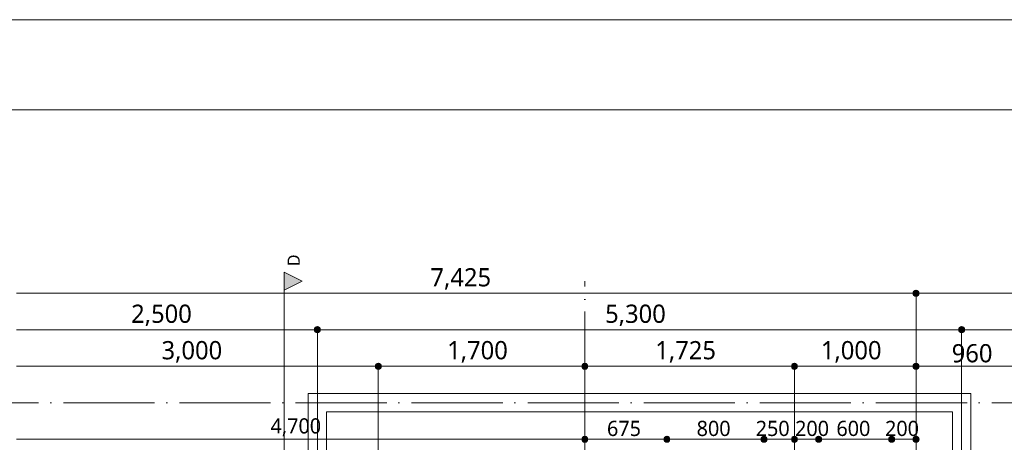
# Model space of a CAD drawing. Header units: millimetres. Extents: x 0 to 841, y 0 to 1188.
# Tile 79 of 98: x 489 to 651, y 1118 to 1188. Entities that reach past the tile are written whole.
import ezdxf
from ezdxf.xclip import XClip

# ---------------------------------------------------------------- set-up
doc = ezdxf.new("R2010")
doc.units = ezdxf.units.MM
doc.header["$MEASUREMENT"] = 0
doc.header["$XCLIPFRAME"] = 0
for name, pattern in [('Wipeout_Contour', [1000, 0, -1000]), ('通り芯', [19, 15, -2, 0, -2]), ('陰線', [4, 3, -1])]:
    doc.linetypes.add(name, pattern=pattern)
for name, color, linetype, lineweight, true_color in [('ゾーン_ペン_番号__74', 251, 'Continuous', 5, 0x6a6a6a), ('壁-躯体_ペン_番号__87', 251, 'Continuous', 5, 0x6a6a6a), ('寸法_ペン_番号__85', 251, 'Continuous', 5, 0x6a6a6a), ('床_ペン_番号__90', 251, 'Continuous', 5, 0x6a6a6a), ('断面図_ペン_番号__85', 251, 'Continuous', 5, 0x6a6a6a)]:
    doc.layers.add(name, color=color, linetype=linetype, lineweight=lineweight, true_color=true_color)
for name, color, linetype in [('壁-躯体', 7, 'Continuous'), ('寸法', 7, 'Continuous'), ('床', 7, 'Continuous'), ('断面図', 7, 'Continuous')]:
    doc.layers.add(name, color=color, linetype=linetype)
for name, color, linetype, lineweight in [('寸法_ペン_番号__45', 7, 'Continuous', 13), ('寸法_ペン_番号__46', 7, 'Continuous', 13), ('断面図_ペン_番号__25', 7, 'Continuous', 15), ('断面図_ペン_番号__46', 7, 'Continuous', 13), ('解答用紙_1_01_2図中枠・表題欄_ペン_番号__7', 7, 'Continuous', 18), ('解答用紙_1_0_ペン_番号__21', 7, 'Continuous', 18), ('解答用紙_1_Defpoints_ペン_番号__11', 7, 'Continuous', 18), ('通り芯_ペン_番号__139', 8, 'Continuous', 5)]:
    doc.layers.add(name, color=color, linetype=linetype, lineweight=lineweight)
doc.styles.add('GENERATED_STYLE_1', font='meiryo.ttc')

# ---------------------------------------------------------------- blocks, each defined once
blk = doc.blocks.new('図面_6_6', base_point=(598.26, 1001.92))
at = {"layer": '寸法', "linetype": 'Continuous', "lineweight": 0, "true_color": 0x000000}
for points in [[(636.26, 1142.96), (636.3, 1142.77), (636.41, 1142.61), (636.57, 1142.5), (636.76, 1142.46), (636.95, 1142.5), (637.12, 1142.61), (637.22, 1142.77), (637.26, 1142.96), (637.22, 1143.15), (637.12, 1143.31), (636.95, 1143.42), (636.76, 1143.46), (636.57, 1143.42), (636.41, 1143.31), (636.3, 1143.15)], [(537.76, 1136.96), (537.8, 1136.77), (537.91, 1136.61), (538.07, 1136.5), (538.26, 1136.46), (538.45, 1136.5), (538.62, 1136.61), (538.72, 1136.77), (538.76, 1136.96), (538.72, 1137.15), (538.62, 1137.31), (538.45, 1137.42), (538.26, 1137.46), (538.07, 1137.42), (537.91, 1137.31), (537.8, 1137.15)], [(643.76, 1136.96), (643.8, 1136.77), (643.91, 1136.61), (644.07, 1136.5), (644.26, 1136.46), (644.45, 1136.5), (644.62, 1136.61), (644.72, 1136.77), (644.76, 1136.96), (644.72, 1137.15), (644.62, 1137.31), (644.45, 1137.42), (644.26, 1137.46), (644.07, 1137.42), (643.91, 1137.31), (643.8, 1137.15)], [(547.76, 1130.96), (547.8, 1130.77), (547.91, 1130.61), (548.07, 1130.5), (548.26, 1130.46), (548.45, 1130.5), (548.62, 1130.61), (548.72, 1130.77), (548.76, 1130.96), (548.72, 1131.15), (548.62, 1131.31), (548.45, 1131.42), (548.26, 1131.46), (548.07, 1131.42), (547.91, 1131.31), (547.8, 1131.15)], [(581.76, 1130.96), (581.8, 1130.77), (581.91, 1130.61), (582.07, 1130.5), (582.26, 1130.46), (582.45, 1130.5), (582.62, 1130.61), (582.72, 1130.77), (582.76, 1130.96), (582.72, 1131.15), (582.62, 1131.31), (582.45, 1131.42), (582.26, 1131.46), (582.07, 1131.42), (581.91, 1131.31), (581.8, 1131.15)], [(616.26, 1130.96), (616.3, 1130.77), (616.41, 1130.61), (616.57, 1130.5), (616.76, 1130.46), (616.95, 1130.5), (617.12, 1130.61), (617.22, 1130.77), (617.26, 1130.96), (617.22, 1131.15), (617.12, 1131.31), (616.95, 1131.42), (616.76, 1131.46), (616.57, 1131.42), (616.41, 1131.31), (616.3, 1131.15)], [(636.26, 1130.96), (636.3, 1130.77), (636.41, 1130.61), (636.57, 1130.5), (636.76, 1130.46), (636.95, 1130.5), (637.12, 1130.61), (637.22, 1130.77), (637.26, 1130.96), (637.22, 1131.15), (637.12, 1131.31), (636.95, 1131.42), (636.76, 1131.46), (636.57, 1131.42), (636.41, 1131.31), (636.3, 1131.15)]]:
    blk.add_hatch(color=18, dxfattribs=at).paths.add_polyline_path(points)
at = {"layer": '断面図', "linetype": 'Continuous', "lineweight": 0, "true_color": 0x000000}
blk.add_hatch(color=18, dxfattribs=at).paths.add_polyline_path([(532.76, 1146.46), (532.76, 1143.46), (535.76, 1144.96)])
at = {"layer": '寸法_ペン_番号__45', "color": 7, "linetype": 'Continuous', "lineweight": 13}
for centre in [(636.76, 1142.96), (538.26, 1136.96), (644.26, 1136.96), (548.26, 1130.96), (582.26, 1130.96), (616.76, 1130.96), (636.76, 1130.96)]:
    blk.add_circle(centre, 0.5, dxfattribs=at)
at = {"layer": '寸法_ペン_番号__85', "color": 251, "linetype": 'Continuous', "lineweight": 5, "true_color": 0x6a6a6a}
for p, q in [((488.76, 1142.96), (636.26, 1142.96)), ((637.26, 1142.96), (723.76, 1142.96)), ((488.76, 1136.96), (537.76, 1136.96)), ((538.76, 1136.96), (643.76, 1136.96)), ((644.76, 1136.96), (723.76, 1136.96)), ((488.76, 1130.96), (547.76, 1130.96)), ((548.76, 1130.96), (581.76, 1130.96)), ((582.76, 1130.96), (616.26, 1130.96)), ((617.26, 1130.96), (636.26, 1130.96)), ((637.26, 1130.96), (655.46, 1130.96))]:
    blk.add_line(p, q, dxfattribs=at)
for p in [(636.76, 1143.46), (538.26, 1137.46), (644.26, 1137.46), (548.26, 1131.46), (582.26, 1131.46), (616.76, 1131.46), (636.76, 1131.46)]:
    blk.add_point(p, dxfattribs=at)
at = {"layer": '断面図_ペン_番号__25', "color": 7, "linetype": 'Continuous', "lineweight": 15, "flags": 128}
blk.add_lwpolyline([(532.76, 1146.46), (532.76, 1143.46), (535.76, 1144.96)], close=True, dxfattribs=at)
at = {"layer": '断面図_ペン_番号__85', "color": 251, "linetype": 'Continuous', "lineweight": 5, "true_color": 0x6a6a6a}
blk.add_line((532.76, 1143.46), (532.76, 860.39), dxfattribs=at)
at = {"layer": '寸法_ペン_番号__46', "color": 7, "linetype": 'Continuous', "lineweight": 13, "char_height": 3, "attachment_point": 7, "style": 'GENERATED_STYLE_1'}
for s, insert, width in [('\\A1;{\\pql;\\fMeiryo|b0|i0|c128|p0;\\W1.000000;7,425}', (556.85, 1143.56), 11.334), ('\\A1;{\\pql;\\fMeiryo|b0|i0|c128|p0;\\W1.000000;2,500}', (507.6, 1137.56), 11.334), ('\\A1;{\\pql;\\fMeiryo|b0|i0|c128|p0;\\W1.000000;5,300}', (585.6, 1137.56), 11.334), ('\\A1;{\\pql;\\fMeiryo|b0|i0|c128|p0;\\W1.000000;3,000}', (512.6, 1131.56), 11.334), ('\\A1;{\\pql;\\fMeiryo|b0|i0|c128|p0;\\W1.000000;1,700}', (559.6, 1131.56), 11.334), ('\\A1;{\\pql;\\fMeiryo|b0|i0|c128|p0;\\W1.000000;1,725}', (593.85, 1131.56), 11.334), ('\\A1;{\\pql;\\fMeiryo|b0|i0|c128|p0;\\W1.000000;1,000}', (621.1, 1131.56), 11.334), ('\\A1;{\\pql;\\fMeiryo|b0|i0|c128|p0;\\W1.000000;960}', (642.64, 1131.56), 7.4531)]:
    blk.add_mtext(s, dxfattribs=dict(at, insert=insert, width=width))
at = {"layer": '断面図_ペン_番号__46', "color": 7, "linetype": 'Continuous', "lineweight": 13, "insert": (535.36, 1149.35), "char_height": 2, "attachment_point": 9, "rotation": 90, "style": 'GENERATED_STYLE_1'}
blk.add_mtext('\\A1;{\\pqr;\\pt0;\\fMeiryo|b0|i0|c128|p0;\\W1.000000;D}', dxfattribs=at)
at = {"color": 254, "linetype": 'Wipeout_Contour', "lineweight": 0, "ltscale": 5192.898179}
blk.add_wipeout([(645.46, 1126.16), (645.76, 1126.16), (645.76, 1126.46), (645.46, 1126.46)], dxfattribs=at).dxf.layer = '床'
at = {"color": 254, "linetype": 'Wipeout_Contour', "lineweight": 0, "ltscale": 12571.381814}
blk.add_wipeout([(536.76, 1126.46), (536.76, 1096.46), (550.06, 1096.46), (550.06, 1096.76), (582.26, 1096.76), (582.26, 1096.46), (645.76, 1096.46), (645.76, 1126.16), (645.46, 1126.16), (645.46, 1126.46)], dxfattribs=at).dxf.layer = '床'
at = {"layer": '寸法', "linetype": 'Continuous', "lineweight": 0, "true_color": 0x000000}
for points in [[(581.76, 1118.94), (581.8, 1118.75), (581.91, 1118.58), (582.07, 1118.48), (582.26, 1118.44), (582.45, 1118.48), (582.62, 1118.58), (582.72, 1118.75), (582.76, 1118.94), (582.72, 1119.13), (582.62, 1119.29), (582.45, 1119.4), (582.26, 1119.44), (582.07, 1119.4), (581.91, 1119.29), (581.8, 1119.13)], [(595.26, 1118.94), (595.3, 1118.75), (595.41, 1118.58), (595.57, 1118.48), (595.76, 1118.44), (595.95, 1118.48), (596.12, 1118.58), (596.22, 1118.75), (596.26, 1118.94), (596.22, 1119.13), (596.12, 1119.29), (595.95, 1119.4), (595.76, 1119.44), (595.57, 1119.4), (595.41, 1119.29), (595.3, 1119.13)], [(611.26, 1118.94), (611.3, 1118.75), (611.41, 1118.58), (611.57, 1118.48), (611.76, 1118.44), (611.95, 1118.48), (612.12, 1118.58), (612.22, 1118.75), (612.26, 1118.94), (612.22, 1119.13), (612.12, 1119.29), (611.95, 1119.4), (611.76, 1119.44), (611.57, 1119.4), (611.41, 1119.29), (611.3, 1119.13)], [(616.26, 1118.94), (616.3, 1118.75), (616.41, 1118.58), (616.57, 1118.48), (616.76, 1118.44), (616.95, 1118.48), (617.12, 1118.58), (617.22, 1118.75), (617.26, 1118.94), (617.22, 1119.13), (617.12, 1119.29), (616.95, 1119.4), (616.76, 1119.44), (616.57, 1119.4), (616.41, 1119.29), (616.3, 1119.13)], [(620.26, 1118.94), (620.3, 1118.75), (620.41, 1118.58), (620.57, 1118.48), (620.76, 1118.44), (620.95, 1118.48), (621.12, 1118.58), (621.22, 1118.75), (621.26, 1118.94), (621.22, 1119.13), (621.12, 1119.29), (620.95, 1119.4), (620.76, 1119.44), (620.57, 1119.4), (620.41, 1119.29), (620.3, 1119.13)], [(632.26, 1118.94), (632.3, 1118.75), (632.41, 1118.58), (632.57, 1118.48), (632.76, 1118.44), (632.95, 1118.48), (633.12, 1118.58), (633.22, 1118.75), (633.26, 1118.94), (633.22, 1119.13), (633.12, 1119.29), (632.95, 1119.4), (632.76, 1119.44), (632.57, 1119.4), (632.41, 1119.29), (632.3, 1119.13)], [(636.26, 1118.94), (636.3, 1118.75), (636.41, 1118.58), (636.57, 1118.48), (636.76, 1118.44), (636.95, 1118.48), (637.12, 1118.58), (637.22, 1118.75), (637.26, 1118.94), (637.22, 1119.13), (637.12, 1119.29), (636.95, 1119.4), (636.76, 1119.44), (636.57, 1119.4), (636.41, 1119.29), (636.3, 1119.13)]]:
    blk.add_hatch(color=18, dxfattribs=at).paths.add_polyline_path(points)
at = {"layer": 'ゾーン_ペン_番号__74', "color": 251, "linetype": 'Continuous', "lineweight": 5, "true_color": 0x6a6a6a, "flags": 128}
blk.add_lwpolyline([(644.26, 1094.96), (644.26, 1124.96), (538.26, 1124.96), (538.26, 1094.96)], close=True, dxfattribs=at)
at = {"layer": '寸法_ペン_番号__45', "color": 7, "linetype": 'Continuous', "lineweight": 13}
for centre in [(582.26, 1118.94), (595.76, 1118.94), (611.76, 1118.94), (616.76, 1118.94), (620.76, 1118.94), (632.76, 1118.94), (636.76, 1118.94)]:
    blk.add_circle(centre, 0.5, dxfattribs=at)
at = {"layer": '寸法_ペン_番号__85', "color": 251, "linetype": 'Continuous', "lineweight": 5, "true_color": 0x6a6a6a}
for p, q in [((582.76, 1118.94), (595.26, 1118.94)), ((596.26, 1118.94), (611.26, 1118.94)), ((612.26, 1118.94), (616.26, 1118.94)), ((617.26, 1118.94), (620.26, 1118.94)), ((621.26, 1118.94), (632.26, 1118.94)), ((633.26, 1118.94), (636.26, 1118.94))]:
    blk.add_line(p, q, dxfattribs=at)
for p in [(582.26, 1119.44), (595.76, 1119.44), (611.76, 1119.44), (616.76, 1119.44), (620.76, 1119.44), (632.76, 1119.44), (636.76, 1119.44)]:
    blk.add_point(p, dxfattribs=at)
at = {"layer": '床_ペン_番号__90', "color": 251, "linetype": 'Continuous', "lineweight": 5, "true_color": 0x6a6a6a}
for p, q in [((536.76, 1126.46), (536.76, 1096.46)), ((536.76, 1126.46), (645.46, 1126.46)), ((645.76, 1126.46), (645.46, 1126.46)), ((645.46, 1126.46), (645.46, 1126.16)), ((645.46, 1126.16), (645.76, 1126.16)), ((645.76, 1126.16), (645.76, 1126.46)), ((645.76, 1126.16), (645.76, 1096.46))]:
    blk.add_line(p, q, dxfattribs=at)
at = {"layer": '床_ペン_番号__90', "color": 251, "linetype": '陰線', "lineweight": 5, "true_color": 0x6a6a6a, "flags": 128}
for points in [[(536.76, 1126.46), (536.76, 1096.46)], [(536.76, 1126.46), (645.46, 1126.46)], [(645.76, 1126.46), (645.46, 1126.46)], [(645.46, 1126.46), (645.46, 1126.16)], [(645.46, 1126.16), (645.76, 1126.16)], [(645.76, 1126.16), (645.76, 1126.46)], [(645.76, 1126.16), (645.76, 1096.46)]]:
    blk.add_lwpolyline(points, dxfattribs=at)
at = {"layer": '寸法_ペン_番号__46', "color": 7, "linetype": 'Continuous', "lineweight": 13, "char_height": 2.5, "width": 6.211, "attachment_point": 7, "style": 'GENERATED_STYLE_1'}
for s, insert in [('\\A1;{\\pql;\\fMeiryo|b0|i0|c128|p0;\\W1.000000;675}', (585.91, 1119.44)), ('\\A1;{\\pql;\\fMeiryo|b0|i0|c128|p0;\\W1.000000;800}', (600.66, 1119.44)), ('\\A1;{\\pql;\\fMeiryo|b0|i0|c128|p0;\\W1.000000;250}', (610.38, 1119.44)), ('\\A1;{\\pql;\\fMeiryo|b0|i0|c128|p0;\\W1.000000;200}', (616.86, 1119.44)), ('\\A1;{\\pql;\\fMeiryo|b0|i0|c128|p0;\\W1.000000;600}', (623.66, 1119.44)), ('\\A1;{\\pql;\\fMeiryo|b0|i0|c128|p0;\\W1.000000;200}', (631.66, 1119.44))]:
    blk.add_mtext(s, dxfattribs=dict(at, insert=insert))
at = {"color": 254, "linetype": 'Wipeout_Contour', "lineweight": 0, "ltscale": 3742.77353}
blk.add_wipeout([(536.76, 1126.16), (537.06, 1126.16), (536.76, 1126.46)], dxfattribs=at).dxf.layer = '壁-躯体'
at = {"color": 254, "linetype": 'Wipeout_Contour', "lineweight": 0, "ltscale": 3895.411768}
blk.add_wipeout([(645.46, 1126.46), (645.46, 1126.16), (645.76, 1126.46)], dxfattribs=at).dxf.layer = '壁-躯体'
at = {"color": 254, "linetype": 'Wipeout_Contour', "lineweight": 0, "ltscale": 3738.964624}
blk.add_wipeout([(539.46, 1123.46), (539.76, 1123.46), (539.46, 1123.76)], dxfattribs=at).dxf.layer = '壁-躯体'
at = {"color": 254, "linetype": 'Wipeout_Contour', "lineweight": 0, "ltscale": 3884.35741}
blk.add_wipeout([(642.76, 1123.76), (642.76, 1123.46), (643.06, 1123.76)], dxfattribs=at).dxf.layer = '壁-躯体'
at = {"color": 254, "linetype": 'Wipeout_Contour', "lineweight": 0, "ltscale": 3739.466579}
blk.add_wipeout([(537.06, 1123.76), (539.46, 1123.76), (537.06, 1126.16)], dxfattribs=at).dxf.layer = '壁-躯体'
at = {"color": 254, "linetype": 'Wipeout_Contour', "lineweight": 0, "ltscale": 3890.274313}
blk.add_wipeout([(643.06, 1126.16), (643.06, 1123.76), (645.46, 1126.16)], dxfattribs=at).dxf.layer = '壁-躯体'
at = {"color": 254, "linetype": 'Wipeout_Contour', "lineweight": 0, "ltscale": 3743.645799}
blk.add_wipeout([(536.76, 1126.46), (537.06, 1126.16), (537.06, 1126.46)], dxfattribs=at).dxf.layer = '壁-躯体'
at = {"color": 254, "linetype": 'Wipeout_Contour', "lineweight": 0, "ltscale": 3893.935806}
blk.add_wipeout([(645.46, 1126.16), (645.76, 1126.16), (645.76, 1126.46)], dxfattribs=at).dxf.layer = '壁-躯体'
at = {"color": 254, "linetype": 'Wipeout_Contour', "lineweight": 0, "ltscale": 3739.83345}
blk.add_wipeout([(539.46, 1123.76), (539.76, 1123.46), (539.76, 1123.76)], dxfattribs=at).dxf.layer = '壁-躯体'
at = {"color": 254, "linetype": 'Wipeout_Contour', "lineweight": 0, "ltscale": 3882.881418}
blk.add_wipeout([(642.76, 1123.46), (643.06, 1123.46), (643.06, 1123.76)], dxfattribs=at).dxf.layer = '壁-躯体'
at = {"color": 254, "linetype": 'Wipeout_Contour', "lineweight": 0, "ltscale": 5141.524003}
blk.add_wipeout([(645.46, 1126.16), (645.46, 1096.76), (645.76, 1096.76), (645.76, 1126.16)], dxfattribs=at).dxf.layer = '壁-躯体'
at = {"color": 254, "linetype": 'Wipeout_Contour', "lineweight": 0, "ltscale": 5131.420113}
blk.add_wipeout([(642.76, 1123.46), (642.76, 1096.76), (643.06, 1096.76), (643.06, 1123.46)], dxfattribs=at).dxf.layer = '壁-躯体'
at = {"color": 254, "linetype": 'Wipeout_Contour', "lineweight": 0, "ltscale": 3888.019659}
blk.add_wipeout([(643.06, 1123.76), (645.46, 1123.76), (645.46, 1126.16)], dxfattribs=at).dxf.layer = '壁-躯体'
at = {"layer": '壁-躯体_ペン_番号__87', "color": 251, "linetype": 'Continuous', "lineweight": 5, "true_color": 0x6a6a6a, "flags": 128}
blk.add_lwpolyline([(645.76, 1126.46), (645.46, 1126.46)], dxfattribs=at)
at = {"color": 254, "linetype": 'Wipeout_Contour', "lineweight": 0, "ltscale": 5134.650049}
blk.add_wipeout([(643.06, 1123.76), (643.06, 1096.76), (645.46, 1096.76), (645.46, 1123.76)], dxfattribs=at).dxf.layer = '壁-躯体'
at = {"layer": '壁-躯体_ペン_番号__87', "color": 251, "linetype": 'Continuous', "lineweight": 5, "true_color": 0x6a6a6a, "flags": 128}
for points in [[(645.76, 1096.76), (645.76, 1126.46)], [(642.76, 1123.46), (642.76, 1096.76)]]:
    blk.add_lwpolyline(points, dxfattribs=at)
at = {"color": 254, "linetype": 'Wipeout_Contour', "lineweight": 0, "ltscale": 5091.867177}
blk.add_wipeout([(537.06, 1126.46), (537.06, 1126.16), (645.46, 1126.16), (645.46, 1126.46)], dxfattribs=at).dxf.layer = '壁-躯体'
at = {"color": 254, "linetype": 'Wipeout_Contour', "lineweight": 0, "ltscale": 5081.959791}
blk.add_wipeout([(642.76, 1123.76), (539.76, 1123.76), (539.76, 1123.46), (642.76, 1123.46)], dxfattribs=at).dxf.layer = '壁-躯体'
at = {"layer": '寸法_ペン_番号__85', "color": 251, "linetype": 'Continuous', "lineweight": 5, "true_color": 0x6a6a6a}
blk.add_line((644.26, 1116.96), (644.26, 1136.46), dxfattribs=at)
at = {"color": 254, "linetype": 'Wipeout_Contour', "lineweight": 0, "ltscale": 3743.137837}
blk.add_wipeout([(537.06, 1126.16), (539.46, 1123.76), (539.46, 1126.16)], dxfattribs=at).dxf.layer = '壁-躯体'
at = {"layer": '壁-躯体_ペン_番号__87', "color": 251, "linetype": 'Continuous', "lineweight": 5, "true_color": 0x6a6a6a, "flags": 128}
blk.add_lwpolyline([(536.76, 1126.46), (536.76, 1126.16)], dxfattribs=at)
at = {"color": 254, "linetype": 'Wipeout_Contour', "lineweight": 0, "ltscale": 5086.775668}
blk.add_wipeout([(539.46, 1126.16), (539.46, 1123.76), (643.06, 1123.76), (643.06, 1126.16)], dxfattribs=at).dxf.layer = '壁-躯体'
at = {"layer": '壁-躯体_ペン_番号__87', "color": 251, "linetype": 'Continuous', "lineweight": 5, "true_color": 0x6a6a6a, "flags": 128}
for points in [[(645.46, 1126.46), (536.76, 1126.46)], [(539.76, 1123.46), (642.76, 1123.46)]]:
    blk.add_lwpolyline(points, dxfattribs=at)
at = {"layer": '寸法_ペン_番号__85', "color": 251, "linetype": 'Continuous', "lineweight": 5, "true_color": 0x6a6a6a}
for p, q in [((636.76, 1122.96), (636.76, 1142.46)), ((548.26, 1110.96), (548.26, 1130.46)), ((582.26, 1110.96), (582.26, 1130.46)), ((616.76, 1110.96), (616.76, 1130.46)), ((636.76, 1110.96), (636.76, 1130.46))]:
    blk.add_line(p, q, dxfattribs=at)
at = {"layer": '通り芯_ペン_番号__139', "color": 8, "linetype": '通り芯', "lineweight": 5}
for q in [(582.26, 1144.96), (582.26, 886.96)]:
    blk.add_line((582.26, 1124.96), q, dxfattribs=at)
at = {"color": 254, "linetype": 'Wipeout_Contour', "lineweight": 0, "ltscale": 4937.450094}
blk.add_wipeout([(536.76, 1096.76), (537.06, 1096.76), (537.06, 1126.16), (536.76, 1126.16)], dxfattribs=at).dxf.layer = '壁-躯体'
at = {"color": 254, "linetype": 'Wipeout_Contour', "lineweight": 0, "ltscale": 4937.289986}
blk.add_wipeout([(539.46, 1123.46), (539.46, 1096.76), (539.76, 1096.76), (539.76, 1123.46)], dxfattribs=at).dxf.layer = '壁-躯体'
at = {"layer": '通り芯_ペン_番号__139', "color": 8, "linetype": '通り芯', "lineweight": 5}
blk.add_line((458.26, 1124.96), (744.26, 1124.96), dxfattribs=at)
at = {"color": 254, "linetype": 'Wipeout_Contour', "lineweight": 0, "ltscale": 4935.473644}
blk.add_wipeout([(537.06, 1096.76), (539.46, 1096.76), (539.46, 1123.76), (537.06, 1123.76)], dxfattribs=at).dxf.layer = '壁-躯体'
at = {"layer": '壁-躯体_ペン_番号__87', "color": 251, "linetype": 'Continuous', "lineweight": 5, "true_color": 0x6a6a6a, "flags": 128}
for points in [[(536.76, 1126.16), (536.76, 1096.76)], [(539.76, 1096.76), (539.76, 1123.46)]]:
    blk.add_lwpolyline(points, dxfattribs=at)
at = {"layer": '寸法_ペン_番号__85', "color": 251, "linetype": 'Continuous', "lineweight": 5, "true_color": 0x6a6a6a}
for p, q in [((538.26, 1116.96), (538.26, 1136.46)), ((488.76, 1118.94), (581.76, 1118.94))]:
    blk.add_line(p, q, dxfattribs=at)
at = {"layer": '寸法_ペン_番号__46', "color": 7, "linetype": 'Continuous', "lineweight": 13, "insert": (530.54, 1119.44), "char_height": 2.5, "width": 9.445, "attachment_point": 7, "style": 'GENERATED_STYLE_1'}
blk.add_mtext('\\A1;{\\pql;\\fMeiryo|b0|i0|c128|p0;\\W1.000000;4,700}', dxfattribs=at)
blk = doc.blocks.new('図面_9_1', base_point=(-3958.95, -536.96))
at = {"layer": '解答用紙_1_01_2図中枠・表題欄_ペン_番号__7', "color": 7, "linetype": 'Continuous', "lineweight": 18, "ltscale": 0.01, "flags": 128}
blk.add_lwpolyline([(21.03, 1173.15), (819.98, 1173.15), (819.98, 608.85), (21.03, 608.85)], close=True, dxfattribs=at)
at = {"layer": '解答用紙_1_Defpoints_ペン_番号__11', "color": 7, "linetype": 'Continuous', "lineweight": 18, "ltscale": 0.01, "flags": 128}
blk.add_lwpolyline([(0, 1188), (841, 1188)], dxfattribs=at)

msp = doc.modelspace()

# ---------------------------------------------------------------- block references
at = {"color": 7, "linetype": 'Continuous', "lineweight": 5}
ref = msp.add_blockref('図面_6_6', (598.26, 1001.92), dxfattribs=at)
XClip(ref).set_block_clipping_path([(424.0552611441, 854.4891387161), (772.4698611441, 1149.3547809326)])

# ---------------------------------------------------------------- next in the draw order: linework, layer by layer
at = {"layer": '解答用紙_1_0_ペン_番号__21', "color": 7, "linetype": 'Continuous', "lineweight": 18, "ltscale": 0.01, "flags": 128}
msp.add_lwpolyline([(0, 0), (841, 0), (841, 1188), (0, 1188)], close=True, dxfattribs=at)

# ---------------------------------------------------------------- next in the draw order: block references
at = {"color": 7, "linetype": 'Continuous', "lineweight": 15}
ref = msp.add_blockref('図面_9_1', (-3958.95, -536.96), dxfattribs=at)
XClip(ref).set_block_clipping_path([(0, 0), (841, 1188)])

doc.saveas('drawing.dxf')
